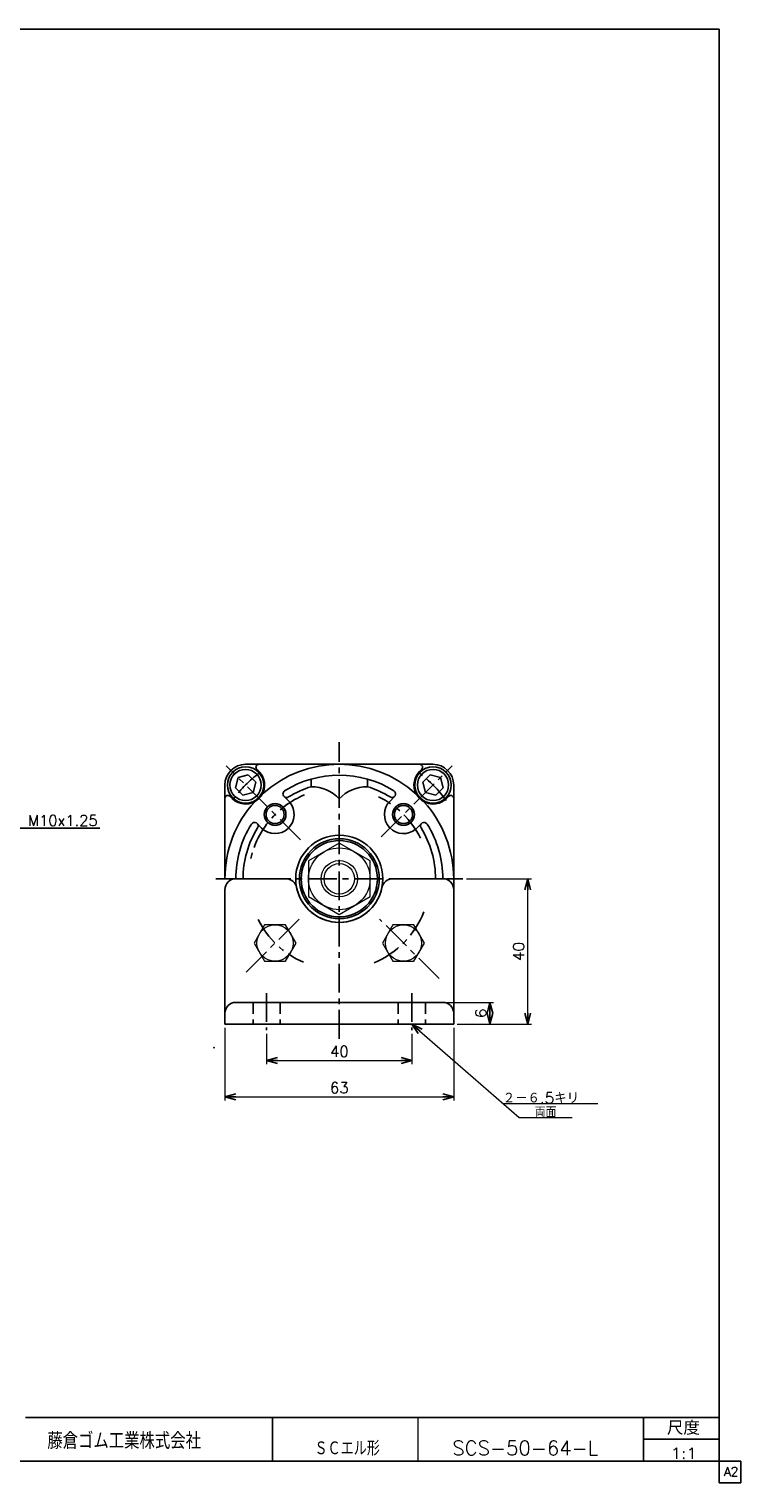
# Model space of a CAD drawing. Header units: millimetres. Extents: x -272 to 287, y -200 to 200.
# Tile 2 of 2: x 91 to 287, y -200 to 200. Entities that reach past the tile are written whole.
import ezdxf
from ezdxf.enums import TextEntityAlignment as Align

# ---------------------------------------------------------------- set-up
doc = ezdxf.new("R2010")
doc.units = ezdxf.units.MM
doc.header["$LTSCALE"] = 0.25
doc.header["$PDSIZE"] = 1
doc.linetypes.add('CENTER', pattern=[50.8, 31.75, -6.35, 6.35, -6.35])
doc.linetypes.add('DASHED', pattern=[19.05, 12.7, -6.35])
doc.layers.add('ZUWAKU', color=7, linetype='Continuous')
doc.styles.add('FdaStyle0', font='txt.shx', dxfattribs={"bigfont": 'bigfont'})
doc.dimstyles.new('DaDimRotatedStyle', dxfattribs={"dimtxt": 3, "dimasz": 3.000002, "dimexe": 1, "dimexo": 1, "dimgap": 1, "dimtad": 3, "dimdsep": 46, "dimtxsty": 'FdaStyle0', "dimblk1": 'OPEN30', "dimblk2": 'OPEN30', "dimsah": 1, "dimcen": 0.09, "dimclrd": 4, "dimclre": 4, "dimclrt": 4, "dimadec": 0, "dimazin": 2, "dimtfac": 1, "dimtdec": 4, "dimtmove": 0, "dimatfit": 0, "dimfxl": 1, "dimarcsym": 0})

# ---------------------------------------------------------------- blocks, each defined once
blk = doc.blocks.new('_OPEN30')
at = {"color": 0, "linetype": 'ByBlock', "lineweight": -2}
for p, q in [((-1, 0.267949), (0, 0)), ((0, 0), (-1, -0.267949)), ((0, 0), (-1, 0))]:
    blk.add_line(p, q, dxfattribs=at)
blk = doc.blocks.new('DC_GROUP_Φ50_2')
at = {"color": 4, "linetype": 'Continuous', "lineweight": 13}
for p, q in [((176.4, -23.96), (167.9, -28.87)), ((184.9, -28.87), (176.4, -23.96)), ((167.9, -28.87), (167.9, -38.69)), ((184.9, -38.69), (184.9, -28.87)), ((167.9, -38.69), (176.4, -43.59)), ((176.4, -43.59), (184.9, -38.69))]:
    blk.add_line(p, q, dxfattribs=at)
for radius in [8.5, 5, 4.19]:
    blk.add_circle((176.4, -33.78), radius, dxfattribs=at)
blk = doc.blocks.new('DC_GROUP_Φ50_6')
at = {"color": 4, "linetype": 'Continuous', "lineweight": 13}
for p, q in [((155.84, -46.46), (152.95, -51.46)), ((161.61, -46.46), (155.84, -46.46)), ((164.5, -51.46), (161.61, -46.46)), ((152.95, -51.46), (155.84, -56.46)), ((161.61, -56.46), (164.5, -51.46)), ((155.84, -56.46), (161.61, -56.46))]:
    blk.add_line(p, q, dxfattribs=at)
blk.add_circle((158.73, -51.46), 5, dxfattribs=at)
blk = doc.blocks.new('DC_GROUP_Φ50_7')
at = {"color": 4, "linetype": 'Continuous', "lineweight": 13}
for p, q in [((155.84, -46.46), (152.95, -51.46)), ((161.61, -46.46), (155.84, -46.46)), ((164.5, -51.46), (161.61, -46.46)), ((152.95, -51.46), (155.84, -56.46)), ((161.61, -56.46), (164.5, -51.46)), ((155.84, -56.46), (161.61, -56.46))]:
    blk.add_line(p, q, dxfattribs=at)
blk.add_circle((158.73, -51.46), 5, dxfattribs=at)
blk = doc.blocks.new('DC_GROUP_Φ50_8')
at = {"color": 4, "linetype": 'Continuous', "lineweight": 13}
for p, q in [((191.19, -46.46), (188.31, -51.46)), ((196.97, -46.46), (191.19, -46.46)), ((199.85, -51.46), (196.97, -46.46)), ((188.31, -51.46), (191.19, -56.46)), ((196.97, -56.46), (199.85, -51.46)), ((191.19, -56.46), (196.97, -56.46))]:
    blk.add_line(p, q, dxfattribs=at)
blk.add_circle((194.08, -51.46), 5, dxfattribs=at)
blk = doc.blocks.new('*D14')
at = {"color": 4, "linetype": 'Continuous', "lineweight": 13}
for p, q in [((205.9, -67.78), (218.9, -67.78)), ((217.9, -73.78), (217.9, -67.78)), ((208.9, -73.78), (218.9, -73.78))]:
    blk.add_line(p, q, dxfattribs=at)
at = {"color": 4, "xscale": 3.000002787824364, "yscale": 2.999989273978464}
for p, rotation in [((217.9, -67.78), 90), ((217.9, -73.78), 270)]:
    blk.add_blockref('_OPEN30', p, dxfattribs=dict(at, rotation=rotation))
at = {"color": 4, "insert": (216.9, -70.78), "char_height": 3, "width": 7.5, "attachment_point": 8, "rotation": 90, "style": 'FdaStyle0'}
blk.add_mtext('\\T1.00;6', dxfattribs=at)
blk = doc.blocks.new('*D15')
at = {"color": 4, "linetype": 'Continuous', "lineweight": 13}
for p, q in [((211.4, -33.78), (229.29, -33.78)), ((228.29, -73.78), (228.29, -33.78)), ((208.9, -73.78), (229.29, -73.78))]:
    blk.add_line(p, q, dxfattribs=at)
at = {"color": 4, "xscale": 3.000002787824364, "yscale": 2.999989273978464}
for p, rotation in [((228.29, -33.78), 90), ((228.29, -73.78), 270)]:
    blk.add_blockref('_OPEN30', p, dxfattribs=dict(at, rotation=rotation))
at = {"color": 4, "insert": (227.29, -53.78), "char_height": 3, "width": 11.25, "attachment_point": 8, "rotation": 90, "style": 'FdaStyle0'}
blk.add_mtext('\\T1.00;40', dxfattribs=at)
blk = doc.blocks.new('*D16')
at = {"color": 4, "linetype": 'Continuous', "lineweight": 13}
for p, q in [((156.4, -76.48), (156.4, -84.78)), ((196.4, -76.48), (196.4, -84.78)), ((156.4, -83.78), (196.4, -83.78))]:
    blk.add_line(p, q, dxfattribs=at)
at = {"color": 4, "xscale": 3.000002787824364, "yscale": 2.999989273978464}
for p, rotation in [((156.4, -83.78), 180), ((196.4, -83.78), 360)]:
    blk.add_blockref('_OPEN30', p, dxfattribs=dict(at, rotation=rotation))
at = {"color": 4, "insert": (176.4, -82.78), "char_height": 3, "width": 11.25, "attachment_point": 8, "style": 'FdaStyle0'}
blk.add_mtext('\\T1.00;40', dxfattribs=at)
blk = doc.blocks.new('*D17')
at = {"color": 4, "linetype": 'Continuous', "lineweight": 13}
for p, q in [((144.9, -74.78), (144.9, -94.78)), ((207.9, -74.78), (207.9, -94.78)), ((144.9, -93.78), (207.9, -93.78))]:
    blk.add_line(p, q, dxfattribs=at)
at = {"color": 4, "xscale": 3.000002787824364, "yscale": 2.999989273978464}
for p, rotation in [((144.9, -93.78), 180), ((207.9, -93.78), 360)]:
    blk.add_blockref('_OPEN30', p, dxfattribs=dict(at, rotation=rotation))
at = {"color": 4, "insert": (176.4, -92.78), "char_height": 3, "width": 11.25, "attachment_point": 8, "style": 'FdaStyle0'}
blk.add_mtext('\\T1.00;63', dxfattribs=at)

msp = doc.modelspace()

# ---------------------------------------------------------------- linework, layer by layer
at = {"color": 4, "linetype": 'CENTER', "lineweight": 25}
for p, q in [((176.404, -77.793), (176.404, 3.774)), ((165.7, -23.075), (145.291, -2.666)), ((187.93, -22.253), (207.517, -2.666)), ((142.404, -33.779), (210.404, -33.779)), ((150.735, -59.448), (165.554, -44.629)), ((203.876, -61.251), (187.487, -44.862)), ((156.404, -65.219), (156.404, -75.476)), ((196.404, -65.219), (196.404, -75.476))]:
    msp.add_line(p, q, dxfattribs=at)
at = {"color": 4, "linetype": 'Continuous', "lineweight": 25}
for p, q in [((150.604, -2.279), (176.404, -2.279)), ((154.574, -4.524), (153.694, -3.645)), ((202.204, -2.279), (176.404, -2.279)), ((198.501, -4.257), (199.114, -3.645)), ((144.904, -33.779), (144.904, -7.979)), ((148.563, -5.938), (147.815, -8.726)), ((151.351, -5.191), (148.563, -5.938)), ((153.392, -7.232), (151.351, -5.191)), ((152.645, -10.02), (153.392, -7.232)), ((168.654, -6.353), (168.654, -8.438)), ((184.154, -6.353), (184.154, -8.438)), ((201.457, -5.191), (199.415, -7.232)), ((199.415, -7.232), (200.163, -10.02)), ((204.245, -5.938), (201.457, -5.191)), ((204.992, -8.726), (204.245, -5.938)), ((207.904, -59.579), (207.904, -7.979)), ((146.882, -11.682), (146.27, -11.069)), ((147.815, -8.726), (149.857, -10.767)), ((149.857, -10.767), (152.645, -10.02)), ((162.705, -12.656), (161.18, -11.13)), ((190.369, -12.389), (191.628, -11.13)), ((200.163, -10.02), (202.951, -10.767)), ((202.951, -10.767), (204.992, -8.726)), ((205.659, -11.949), (206.538, -11.069)), ((88.267, -19.836), (110.467, -19.836)), ((155.014, -19.814), (153.755, -18.555)), ((197.527, -20.081), (199.053, -18.555)), ((147.904, -33.779), (161.707, -33.779)), ((204.904, -33.779), (191.101, -33.779)), ((144.904, -36.779), (144.904, -73.779)), ((207.904, -36.779), (207.904, -73.779)), ((147.904, -67.779), (176.404, -67.779)), ((204.904, -67.779), (176.404, -67.779)), ((144.904, -73.779), (176.404, -73.779)), ((207.904, -73.779), (176.404, -73.779))]:
    msp.add_line(p, q, dxfattribs=at)
at = {"color": 4, "linetype": 'DASHED', "lineweight": 25}
for p, q in [((152.654, -67.779), (152.654, -73.779)), ((160.154, -67.779), (160.154, -73.779)), ((192.654, -67.779), (192.654, -73.779)), ((200.154, -67.779), (200.154, -73.779))]:
    msp.add_line(p, q, dxfattribs=at)
at = {"color": 4, "linetype": 'Continuous', "lineweight": 13}
for p, q in [((196.404, -73.779), (225.903, -99.495)), ((221.427, -95.592), (247.597, -95.592)), ((225.903, -99.495), (240.501, -99.495))]:
    msp.add_line(p, q, dxfattribs=at)
at = {"color": 4, "linetype": 'Continuous', "lineweight": 25}
for centre, radius in [((150.604, -7.979), 5), ((150.594, -7.97), 4.294), ((202.204, -7.979), 5), ((202.213, -7.97), 4.294), ((158.726, -16.101), 3), ((158.726, -16.101), 2.5), ((194.081, -16.101), 3), ((194.081, -16.101), 2.5), ((176.404, -33.779), 12), ((176.404, -33.779), 11), ((176.404, -33.779), 10.5)]:
    msp.add_circle(centre, radius, dxfattribs=at)
for centre, radius, start, end in [((150.604, -7.979), 5.7, 90, 180), ((154.26, -3.079), 0.8, 90, 225), ((176.404, -33.779), 31.5, 47.70516, 132.29484), ((198.548, -3.079), 0.8, 315, 90), ((202.204, -7.979), 5.7, 0, 90), ((150.594, -7.97), 5.25, 225, 40.8865), ((176.404, -33.779), 28.5, 58.13656, 121.86344), ((202.213, -7.97), 5.25, 135, 310.8865), ((145.704, -11.635), 0.8, 45, 180), ((161.887, -10.423), 1, 121.86344, 301.86344), ((176.404, -33.779), 26.5, 107.00486, 121.86344), ((168.654, -19.096), 10.658, 43.35334, 90), ((184.154, -19.096), 10.658, 90, 136.64666), ((176.404, -33.779), 26.5, 58.13656, 72.99514), ((190.921, -10.423), 1, 238.13656, 58.13656), ((207.104, -11.635), 0.8, 360, 135), ((176.404, -33.779), 31.5, 137.70516, 180), ((158.726, -16.101), 5.25, 225, 40.8865), ((194.081, -16.101), 5.25, 135, 310.8865), ((176.404, -33.779), 31.5, 0, 42.29484), ((176.404, -33.779), 28.5, 148.13656, 180), ((176.404, -33.779), 26.5, 148.13656, 180), ((153.048, -19.262), 1, 328.13656, 148.13656), ((199.76, -19.262), 1, 31.86344, 211.86344), ((176.404, -33.779), 26.5, 0, 31.86344), ((176.404, -33.779), 28.5, 0, 31.86344), ((147.904, -36.779), 3, 90, 180), ((161.707, -36.779), 3, 11.53696, 90), ((191.101, -36.779), 3, 90, 168.46304), ((204.904, -36.779), 3, 0, 90), ((176.404, -33.779), 12, 191.53696, 348.46304), ((147.904, -70.779), 3, 90, 180), ((204.904, -70.779), 3, 0, 90)]:
    msp.add_arc(centre, radius, start, end, dxfattribs=at)
at = {"color": 4, "linetype": 'CENTER', "lineweight": 25}
for radius, start, end in [(36.5, 127.14511, 142.85489), (36.5, 36.21599, 52.85489), (25, 112.56407, 167.03261), (25, 26.46628, 64.52273), (25, 292.56407, 338.62332), (25, 206.62277, 246.66588)]:
    msp.add_arc((176.404, -33.779), radius, start, end, dxfattribs=at)
at = {"color": 4, "linetype": 'Continuous'}
msp.add_point((141.939, -80.222), dxfattribs=at)
at = {"layer": 'ZUWAKU', "color": 5, "linetype": 'Continuous', "lineweight": 25}
for p, q in [((281, 200), (-272, 200)), ((281, -200), (281, 200)), ((287, -194), (-272, -194)), ((287, -200), (287, -194)), ((287, -200), (281, -200))]:
    msp.add_line(p, q, dxfattribs=at)
at = {"layer": 'ZUWAKU', "color": 4, "linetype": 'Continuous', "lineweight": 25}
for p, q in [((90, -182), (281, -182)), ((158, -182), (158, -194)), ((260.135, -194), (260.135, -182)), ((260.135, -188), (281, -188))]:
    msp.add_line(p, q, dxfattribs=at)
at = {"layer": 'ZUWAKU', "color": 4, "linetype": 'Continuous', "lineweight": 13}
msp.add_line((198, -182), (198, -194), dxfattribs=at)

# ---------------------------------------------------------------- block references
at = {"linetype": 'Continuous'}
for name in ['DC_GROUP_Φ50_2', 'DC_GROUP_Φ50_6', 'DC_GROUP_Φ50_7', 'DC_GROUP_Φ50_8']:
    msp.add_blockref(name, (0, 0), dxfattribs=at)
at = {"color": 4, "xscale": 3.000002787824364, "yscale": 2.999989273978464, "rotation": 138.9205210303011}
msp.add_blockref('_OPEN30', (196.404, -73.779), dxfattribs=at)

# ---------------------------------------------------------------- texts
at = {"color": 4, "style": 'FdaStyle0'}
for s, height, width, p, p2 in [('M10x1.25', 3, 0.8, (90.667, -19.236), (109.867, -19.236)), ('２－６.5キリ', 3, 0.875, (221.427, -95.592), (242.427, -95.592)), ('両面', 3, 0.833333, (230.2, -99.495), (236.2, -99.495)), ('ＳＣエル形', 4, 0.692308, (169.567, -192.478), (187.567, -192.478)), ('SCS-50-64-L', 4, 0.820408, (207.505, -192.391), (247.705, -192.391)), ('1:1', 3, 0.8, (267.659, -193.368), (274.859, -193.368))]:
    msp.add_text(s, height=height, dxfattribs=dict(at, width=width)).set_placement(p, p2, align=Align.FIT)
at = {"layer": 'ZUWAKU', "color": 4, "style": 'FdaStyle0'}
for s, height, width, p, p2 in [('尺度', 3.8, 0.749175, (266.615, -186.78), (275.695, -186.78)), ('藤倉ゴム工業株式会社', 4.5, 0.652778, (96.013, -190.657), (138.313, -190.657))]:
    msp.add_text(s, height=height, dxfattribs=dict(at, width=width)).set_placement(p, p2, align=Align.FIT)
at = {"layer": 'ZUWAKU', "color": 7, "style": 'FdaStyle0', "width": 0.8}
msp.add_text('A2', height=2.5, dxfattribs=at).set_placement((282.307, -198.125), (286.307, -198.125), align=Align.FIT)

# ---------------------------------------------------------------- dimensions: what is measured, and where the dimension line sits
at = {"linetype": 'Continuous', "lineweight": 13}
for base, p2, picture, middle in [((228.293, -33.779), (210.404, -33.779), '*D15', (228.293, -53.779)), ((217.904, -67.779), (204.904, -67.779), '*D14', (217.904, -70.779))]:
    dim = msp.add_linear_dim(base=base, p1=(207.904, -73.779), p2=p2, angle=90, dimstyle='DaDimRotatedStyle', override={"dimtxt": 3, "dimasz": 3.000002, "dimexe": 1, "dimexo": 1, "dimgap": 1, "dimtad": 3, "dimtih": 0, "dimtoh": 0, "dimdec": 2, "dimzin": 8, "dimtxsty": 'FdaStyle0', "dimblk1": 'OPEN30', "dimblk2": 'OPEN30', "dimsah": 1, "dimclrd": 4, "dimclre": 4, "dimclrt": 4, "dimazin": 2, "dimtofl": 1, "dimatfit": 0, "dimtolj": 0, "dimtzin": 8}, dxfattribs=at)
    dim.commit()
    dim.dimension.update_dxf_attribs({"geometry": picture, "text_midpoint": middle})
for base, p1, p2, picture, middle in [((207.904, -93.779), (144.904, -73.779), (207.904, -73.779), '*D17', (176.404, -93.779)), ((196.404, -83.779), (156.404, -75.476), (196.404, -75.476), '*D16', (176.404, -83.779))]:
    dim = msp.add_linear_dim(base=base, p1=p1, p2=p2, dimstyle='DaDimRotatedStyle', override={"dimtxt": 3, "dimasz": 3.000002, "dimexe": 1, "dimexo": 1, "dimgap": 1, "dimtad": 3, "dimtih": 0, "dimtoh": 0, "dimdec": 2, "dimzin": 8, "dimtxsty": 'FdaStyle0', "dimblk1": 'OPEN30', "dimblk2": 'OPEN30', "dimsah": 1, "dimclrd": 4, "dimclre": 4, "dimclrt": 4, "dimazin": 2, "dimtofl": 1, "dimatfit": 0, "dimtolj": 0, "dimtzin": 8}, dxfattribs=at)
    dim.commit()
    dim.dimension.update_dxf_attribs({"geometry": picture, "text_midpoint": middle})

doc.saveas('drawing.dxf')
